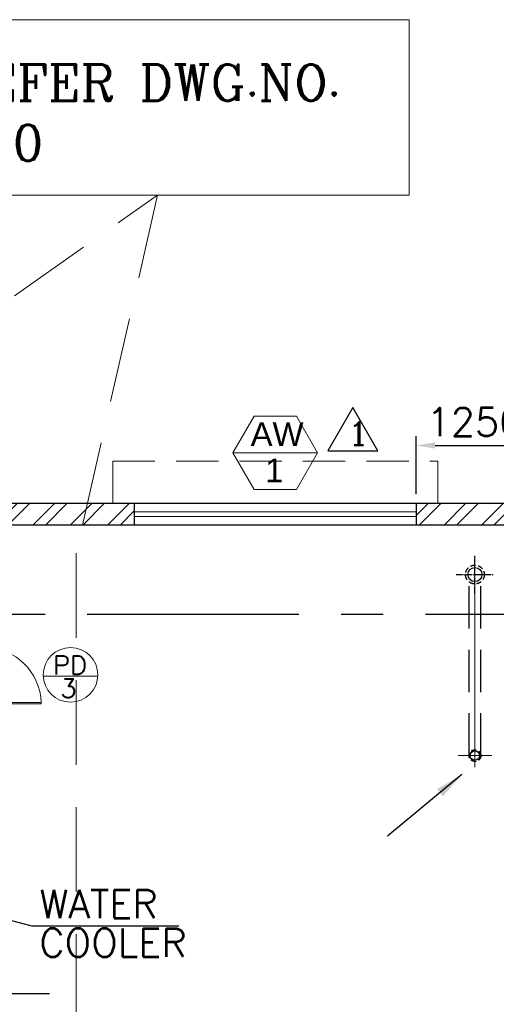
# Model space of a CAD drawing. Header units: inches. Extents: x 306235 to 1392759, y -66369 to 421098.
# Tile 9 of 91: x 322522 to 327594, y -10924 to -454. Entities that reach past the tile are written whole.
import ezdxf
from ezdxf.enums import TextEntityAlignment as Align

# ---------------------------------------------------------------- set-up
doc = ezdxf.new("R2010")
doc.units = ezdxf.units.IN
doc.header["$LTSCALE"] = 1800
doc.header["$MEASUREMENT"] = 0
for name, pattern in [('1 NORTH ELEVATION$0$NORTH ELEVATION$0$HIDDEN', [0.375, 0.25, -0.125]), ('CENTER', [2, 1.25, -0.25, 0.25, -0.25]), ('CENTER2', [1.125, 0.75, -0.125, 0.125, -0.125]), ('DASHED', [0.75, 0.5, -0.25]), ('HIDDEN', [0.375, 0.25, -0.125]), ('HIDDEN2', [0.1875, 0.125, -0.0625])]:
    doc.linetypes.add(name, pattern=pattern)
doc.layers.get('0').update_dxf_attribs({"color": 253, "lineweight": 9})
for name, color, linetype, lineweight in [('0a', 7, 'Continuous', 9), ('2CON', 1, 'Continuous', 13), ('7', 8, 'CENTER', 13), ('A-DOOR', 31, 'Continuous', 9), ('A-DOOR TAG', 3, 'Continuous', 15), ('A-WIN TAG', 3, 'Continuous', 13), ('A-WIN TAG TEXT', 3, 'Continuous', 13), ('CHAT', 11, 'Continuous', 13), ('DOOR', 235, 'Continuous', 13), ('DRAIN', 251, 'DASHED', 25), ('LEADER', 4, 'Continuous', 15), ('OPENING EO', 2, 'Continuous', 18), ('SUNSHADE', 2, '1 NORTH ELEVATION$0$NORTH ELEVATION$0$HIDDEN', 13), ('WALL HATCH', 251, 'Continuous', 13), ('WINDOW', 3, 'Continuous', 13)]:
    doc.layers.add(name, color=color, linetype=linetype, lineweight=lineweight)
for name, color, linetype in [('DIM', 4, 'Continuous'), ('GRID', 251, 'CENTER'), ('RAIN WATER', 6, 'Continuous'), ('REV1', 3, 'Continuous'), ('TEXT', 3, 'Continuous'), ('WALL', 6, 'Continuous')]:
    doc.layers.add(name, color=color, linetype=linetype)
doc.styles.add('COMPLEX', font='complex')
doc.styles.add('ROAMNS', font='ROMANS.shx')
doc.styles.add('ROMANC', font='ROMANC.SHX')
doc.styles.add('ROMANS', font='romans.shx')
doc.styles.get("Standard").update_dxf_attribs({"font": 'arial.ttf'})
doc.dimstyles.new('DIM INT 1', dxfattribs={"dimtxt": 300, "dimasz": 200, "dimexe": 100, "dimexo": 100, "dimgap": 100, "dimtad": 1, "dimdec": 0, "dimzin": 13, "dimdsep": 46, "dimlunit": 5, "dimtxsty": 'ROAMNS', "dimblk1": 'CLOSEDBLANK', "dimcen": 0.09, "dimclrd": 9, "dimclre": 9, "dimclrt": 4, "dimadec": 0, "dimazin": 0, "dimtfac": 1, "dimtdec": 0, "dimtix": 1, "dimtmove": 2, "dimatfit": 3, "dimfxl": 1, "dimtolj": 1, "dimtzin": 13, "dimarcsym": 0})
doc.dimstyles.get("Standard").update_dxf_attribs({"dimtxt": 0.18, "dimasz": 0.18, "dimexe": 0.18, "dimexo": 0.0625, "dimgap": 0.09, "dimtad": 0, "dimtih": 1, "dimtoh": 1, "dimdec": 4, "dimzin": 0, "dimdsep": 46, "dimtxsty": 'Standard', "dimcen": 0.09, "dimadec": 0, "dimazin": 0, "dimtfac": 1, "dimtdec": 4, "dimtofl": 0, "dimtmove": 0, "dimatfit": 3, "dimfxl": 1, "dimtolj": 1, "dimtzin": 0, "dimarcsym": 0})

# ---------------------------------------------------------------- blocks, each defined once
blk = doc.blocks.new('SERVICE BUILDING-ARCH$0$dd1')
at = {"layer": 'DOOR'}
blk.add_lwpolyline([(-1000, 975), (0, 975), (0, 1000), (-1000, 1000)], close=True, dxfattribs=at)
blk.add_arc((13, 1014), 1014, 182.2093, 269.2412, dxfattribs=at)
blk = doc.blocks.new('_ClosedBlank')
at = {"color": 0, "linetype": 'ByBlock', "lineweight": -2}
for p, q in [((-1, 0.167), (0, 0)), ((-1, 0.167), (-1, -0.167)), ((0, 0), (-1, -0.167))]:
    blk.add_line(p, q, dxfattribs=at)
blk = doc.blocks.new('*D659')
at = {"layer": 'Defpoints', "color": 0, "transparency": 16777216}
for p in [(327992, -4981), (326742, -5599), (327992, -5599)]:
    blk.add_point(p, dxfattribs=at)
at = {"layer": 'DIM', "color": 9, "lineweight": -2, "transparency": 16777216}
for p, q in [((326742, -5499), (326742, -4881)), ((327992, -5499), (327992, -4881)), ((326942, -4981), (327792, -4981))]:
    blk.add_line(p, q, dxfattribs=at)
at = {"layer": 'DIM', "color": 9, "transparency": 16777216}
for points in [[(326942, -4948), (326942, -5014), (326742, -4981)], [(327792, -4948), (327792, -5014), (327992, -4981)]]:
    blk.add_solid(points, dxfattribs=at)
at = {"layer": 'DIM', "color": 4, "transparency": 16777216, "insert": (327367, -4731), "char_height": 300, "attachment_point": 5, "style": 'ROAMNS'}
blk.add_mtext('\\A1;1250', dxfattribs=at)
blk = doc.blocks.new('SC-01& LIFT')
at = {"layer": 'WALL HATCH'}
h = blk.add_hatch(dxfattribs=at)
h.set_pattern_fill('ANSI32', color=256, scale=750, style=0)
h.set_pattern_definition([(45, (-441363.83, -169222.05), (-198.87378, 198.87378), []), (45, (-441231.25, -169222.05), (-198.87378, 198.87378), [])])
edge = h.paths.add_edge_path()
edge.add_arc((3523, -33583100), 33587860, 89.9999019, 90.0002943, ccw=False)
edge.add_line((3580, 4760), (3580, 9000))
edge.add_line((3580, 9000), (3350, 9000))
edge.add_line((3350, 9000), (3350, 4760))

msp = doc.modelspace()

# ---------------------------------------------------------------- hatches: boundary and pattern name
at = {"layer": 'WALL HATCH'}
h = msp.add_hatch(dxfattribs=at)
h.set_pattern_fill('ANSI32', color=256, scale=750, style=0)
h.set_pattern_definition([(45, (-125722.24, -188915.74), (-198.87378, 198.87378), []), (45, (-125589.66, -188915.74), (-198.87378, 198.87378), [])])
h.paths.add_polyline_path([(353991.6, -5598.7), (353991.6, -5828.7), (376991.6, -5828.7), (376991.6, -5598.7)])
h.paths.add_polyline_path([(337241.6, -5598.7), (337241.6, -5828.7), (339741.6, -5828.8), (339741.6, -5598.8)])
h.paths.add_polyline_path([(332241.6, -5598.7), (332241.6, -5828.7), (334241.6, -5828.7), (334241.6, -5598.7)])
h.paths.add_polyline_path([(347741.6, -5598.7), (347741.6, -5828.7), (353991.6, -5828.7), (353991.6, -5598.7)])
h.paths.add_polyline_path([(344741.6, -5828.7), (344741.6, -5598.7), (342741.6, -5598.7), (342741.6, -5828.7)])
h.paths.add_polyline_path([(441341.6, -5598.7), (441341.6, -5828.7), (441681.6, -5828.7), (441681.6, -5598.7)])
h.paths.add_polyline_path([(384491.6, -5828.7), (384491.6, -5598.7), (378191.6, -5598.7), (378191.6, -5828.7)])
h.paths.add_polyline_path([(389491.6, -5828.7), (389491.6, -5598.7), (387491.6, -5598.7), (387491.6, -5828.7)])
h.paths.add_polyline_path([(395241.6, -5828.7), (395241.6, -5598.7), (392491.6, -5598.7), (392491.6, -5828.7)])
h.paths.add_polyline_path([(400241.6, -5828.7), (400241.6, -5598.7), (398241.6, -5598.7), (398241.6, -5828.7)])
h.paths.add_polyline_path([(405991.6, -5828.7), (405991.6, -5598.7), (403241.6, -5598.7), (403241.6, -5828.7)])
h.paths.add_polyline_path([(410991.6, -5828.7), (410991.6, -5598.7), (408991.6, -5598.7), (408991.6, -5828.7)])
h.paths.add_polyline_path([(419741.6, -5598.7), (419741.6, -5828.7), (424291.6, -5828.7), (424291.6, -5598.7)])
h.paths.add_polyline_path([(416741.6, -5828.7), (416741.6, -5598.7), (413991.6, -5598.7), (413991.6, -5828.7)])
h.paths.add_polyline_path([(436191.6, -5598.7), (436191.6, -5828.7), (440741.6, -5828.7), (440741.6, -5598.7)])
h.paths.add_polyline_path([(435311.8, -5598.7), (435311.8, -5828.7), (436191.6, -5828.7), (436191.6, -5598.7)])
h.paths.add_polyline_path([(434711.8, -5828.7), (434711.8, -5598.7), (425491.6, -5598.7), (425491.6, -5828.7)])
h.paths.add_polyline_path([(326741.6, -5598.7), (326741.6, -5828.7), (329241.6, -5828.7), (329241.6, -5598.7)])
h.paths.add_polyline_path([(323741.6, -5828.7), (323741.6, -5598.7), (322381.6, -5598.7), (322381.6, -5828.7)])

# ---------------------------------------------------------------- linework, layer by layer
at = {"layer": '0a'}
msp.add_lwpolyline([(315581.3, -453.6), (326667.4, -453.6), (326667.4, -2319.7), (315581.3, -2319.7)], close=True, dxfattribs=at)
at = {"layer": '0a', "linetype": 'DASHED'}
msp.add_lwpolyline([(323121.6, -6126.7), (323121.6, -11408.5), (314612.4, -11408.5), (314612.4, -4165.5), (321360.9, -4165.5), (323989.6, -2319.7)], close=True, dxfattribs=at)
at = {"layer": '2CON'}
msp.add_line((324791.6, -5060.6), (325691.6, -5060.6), dxfattribs=at)
at = {"layer": '7'}
msp.add_line((327366.6, -6153.7), (327366.6, -8414.3), dxfattribs=at)
at = {"layer": '7', "ltscale": 0.5}
msp.add_line((327189.8, -8278.7), (327546.7, -8278.7), dxfattribs=at)
at = {"layer": 'A-DOOR TAG', "color": 1}
msp.add_line((323353.3, -7433.2), (322773.2, -7433.2), dxfattribs=at)
msp.add_circle((323063.3, -7421), 290.3, dxfattribs=at)
at = {"layer": 'A-WIN TAG'}
msp.add_lwpolyline([(325466.6, -4670.9), (325691.6, -5060.6), (325466.6, -5450.4), (325016.6, -5450.4), (324791.6, -5060.6), (325016.6, -4670.9)], close=True, dxfattribs=at)
at = {"layer": 'DRAIN', "color": 4, "linetype": 'HIDDEN'}
for p, q in [((327304.1, -8278.7), (327304.1, -6431.8)), ((327429.1, -8278.7), (327429.1, -6431.8))]:
    msp.add_line(p, q, dxfattribs=at)
at = {"layer": 'GRID'}
for p, q in [((444291.6, -6778.7), (309191.6, -6778.7)), ((444291.6, -6778.7), (309191.6, -6778.7)), ((319721.6, -10808.7), (322838.7, -10808.7))]:
    msp.add_line(p, q, dxfattribs=at)
at = {"layer": 'RAIN WATER', "linetype": 'CENTER2', "ltscale": 0.05}
for p, q in [((327366.6, -6553.7), (327366.6, -6153.7)), ((327166.6, -6353.7), (327566.6, -6353.7))]:
    msp.add_line(p, q, dxfattribs=at)
at = {"layer": 'RAIN WATER', "linetype": 'HIDDEN2', "ltscale": 0.25}
for centre, radius in [((327366.6, -6353.7), 100), ((327366.6, -8278.7), 62.5)]:
    msp.add_circle(centre, radius, dxfattribs=at)
at = {"layer": 'RAIN WATER', "ltscale": 0.25}
msp.add_circle((327366.6, -6353.7), 75, dxfattribs=at)
at = {"layer": 'RAIN WATER', "color": 6}
msp.add_circle((327366.6, -8278.7), 50, dxfattribs=at)
at = {"layer": 'REV1'}
msp.add_lwpolyline([(326068, -4576.4), (325801.2, -5038.6), (326334.9, -5038.6)], close=True, dxfattribs=at)
at = {"layer": 'SUNSHADE'}
msp.add_lwpolyline([(323511.6, -5598.7), (323511.6, -5148.7), (326971.6, -5148.7), (326971.6, -5598.7)], dxfattribs=at)
at = {"layer": 'WALL'}
for p, q in [((339741.6, -5598.7), (315216.6, -5598.7)), ((323741.6, -5598.8), (323741.6, -5828.8)), ((326741.6, -5598.8), (326741.6, -5828.8)), ((339730.4, -5828.9), (315446.6, -5828.7))]:
    msp.add_line(p, q, dxfattribs=at)
at = {"layer": 'WALL', "ltscale": 0.25}
for p, q in [((323741.6, -5598.7), (323741.6, -5828.9)), ((326741.6, -5598.7), (326741.6, -5828.9))]:
    msp.add_line(p, q, dxfattribs=at)
at = {"layer": 'WINDOW', "ltscale": 100}
for p, q in [((323741.6, -5687.4), (326741.6, -5687.4)), ((323741.6, -5737.4), (326741.6, -5737.4))]:
    msp.add_line(p, q, dxfattribs=at)
msp.add_lwpolyline([(326741.6, -5828.8), (326741.6, -5598.8), (323741.6, -5598.8), (323741.6, -5828.8)], close=True, dxfattribs=at)

# ---------------------------------------------------------------- block references
at = {"layer": 'A-DOOR'}
msp.add_blockref('SC-01& LIFT', (315991.6, -19778.7), dxfattribs=at)
at = {"layer": 'CHAT', "xscale": 0.5999999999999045, "yscale": 0.5999999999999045, "zscale": 0.5999999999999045, "rotation": 180}
msp.add_blockref('SERVICE BUILDING-ARCH$0$dd1', (322151.6, -7128.7), dxfattribs=at)

# ---------------------------------------------------------------- texts
at = {"layer": 'A-DOOR TAG', "linetype": 'Continuous', "style": 'ROMANS'}
for s, p in [('PD', (322877.4, -7317.2)), ('3', (322955.7, -7563.2))]:
    msp.add_text(s, height=200, dxfattribs=at).set_placement(p, align=Align.MIDDLE_LEFT)
at = {"layer": 'A-WIN TAG TEXT'}
for s, p in [('AW', (325261.3, -4860.7)), ('1', (325230, -5246.5))]:
    msp.add_text(s, height=250, dxfattribs=at).set_placement(p, align=Align.MIDDLE)
at = {"layer": 'REV1', "style": 'COMPLEX'}
msp.add_text('1', height=250, dxfattribs=at).set_placement((326018.7, -4979.1))
at = {"layer": 'TEXT', "insert": (316307.3, -931.1), "char_height": 384, "width": 11005.097, "attachment_point": 1, "style": 'ROMANC'}
msp.add_mtext('FOR TOILET DETAIL REFER DWG.NO. PE-DG-412-611-C060', dxfattribs=at)
at = {"layer": 'TEXT', "insert": (322730.3, -9706.7), "char_height": 300, "width": 1501.248, "attachment_point": 1, "line_spacing_factor": 0.825, "style": 'ROAMNS'}
msp.add_mtext('WATER COOLER', dxfattribs=at)

# ---------------------------------------------------------------- dimensions: what is measured, and where the dimension line sits
at = {"layer": 'DIM'}
dim = msp.add_linear_dim(base=(327991.6, -4981), p1=(326741.6, -5598.7), p2=(327991.6, -5598.7), angle=180, dimstyle='DIM INT 1', override={"dimtmove": 0}, dxfattribs=at)
dim.commit()
dim.dimension.update_dxf_attribs({"geometry": '*D659', "text_midpoint": (327366.6, -4731)})

# ---------------------------------------------------------------- leaders
at = {"layer": 'LEADER'}
msp.add_leader([(327226.8, -8481.3, -100), (326437.3, -9134.3, -100)], dimstyle='Standard', override={"dimtxt": 350, "dimasz": 300, "dimexe": 0, "dimexo": 0, "dimgap": 100, "dimtad": 0, "dimtih": 0, "dimtoh": 0, "dimdec": 0, "dimtxsty": 'ROMANS', "dimcen": 0, "dimclrd": 9, "dimclre": 9, "dimclrt": 256, "dimtdec": 0, "dimtix": 1, "dimtofl": 1, "dimatfit": 0}, dxfattribs=at)
at = {"layer": 'OPENING EO'}
msp.add_leader([(322033.6, -9927.8), (322651.2, -10088.9), (324214.2, -10088.9)], dimstyle='DIM INT 1', override={"dimgap": 100, "dimtad": 0}, dxfattribs=at)

doc.saveas('drawing.dxf')
